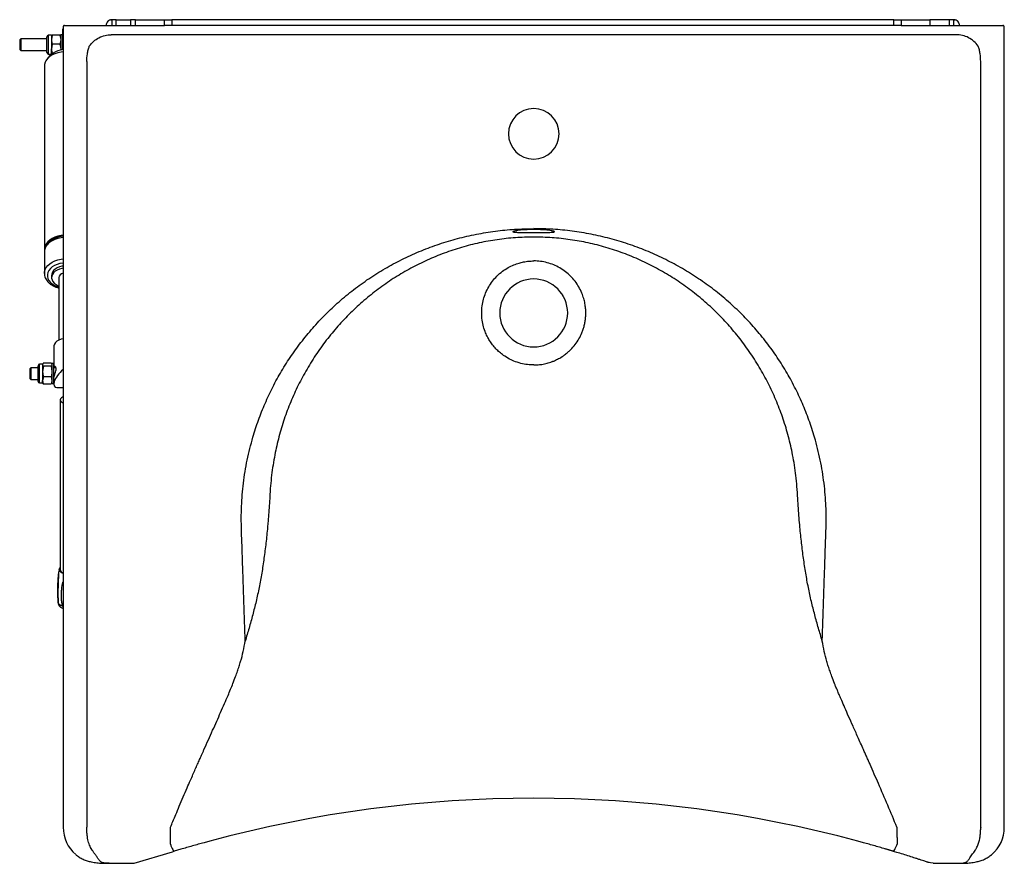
# Model space of a CAD drawing. Header units: millimetres. Extents: x 3286.016 to 3286.698, y 2527.862 to 2528.446.
import ezdxf

# ---------------------------------------------------------------- set-up
doc = ezdxf.new("R2010")
doc.units = ezdxf.units.MM
doc.layers.add('SANINDUSA', color=3, linetype='Continuous')

msp = doc.modelspace()

# ---------------------------------------------------------------- linework, layer by layer
at = {"layer": 'SANINDUSA'}
for p, q in [((3286.07926, 2528.44632), (3286.08028, 2528.44632)), ((3286.08328, 2528.44646), (3286.08028, 2528.44646)), ((3286.08028, 2528.44632), (3286.08028, 2528.44246)), ((3286.08328, 2528.44246), (3286.08328, 2528.44646)), ((3286.08328, 2528.44646), (3286.09328, 2528.44646)), ((3286.09328, 2528.44646), (3286.09328, 2528.44246)), ((3286.09678, 2528.44646), (3286.09328, 2528.44646)), ((3286.09678, 2528.44246), (3286.09678, 2528.44646)), ((3286.09678, 2528.44646), (3286.11678, 2528.44646)), ((3286.11678, 2528.44246), (3286.11678, 2528.44646)), ((3286.11678, 2528.44646), (3286.12178, 2528.44646)), ((3286.12178, 2528.44646), (3286.12178, 2528.44246)), ((3286.62178, 2528.44646), (3286.12178, 2528.44646)), ((3286.62178, 2528.44246), (3286.62178, 2528.44646)), ((3286.62178, 2528.44646), (3286.62678, 2528.44646)), ((3286.62678, 2528.44646), (3286.62678, 2528.44246)), ((3286.62678, 2528.44646), (3286.64678, 2528.44646)), ((3286.64678, 2528.44646), (3286.64678, 2528.44246)), ((3286.66028, 2528.44646), (3286.64678, 2528.44646)), ((3286.66328, 2528.44646), (3286.66028, 2528.44646)), ((3286.66028, 2528.44246), (3286.66028, 2528.44646)), ((3286.66328, 2528.44632), (3286.66431, 2528.44632)), ((3286.66328, 2528.44246), (3286.66328, 2528.44632)), ((3286.04658, 2528.43995), (3286.04608, 2528.43995)), ((3286.04608, 2528.43995), (3286.04608, 2528.43865)), ((3286.04658, 2528.43865), (3286.04608, 2528.43865)), ((3286.04608, 2528.43865), (3286.04608, 2528.42973)), ((3286.04658, 2528.44146), (3286.04658, 2527.88736)), ((3286.06166, 2528.44246), (3286.11678, 2528.44246)), ((3286.12178, 2528.44246), (3286.11678, 2528.44246)), ((3286.62178, 2528.44246), (3286.12178, 2528.44246)), ((3286.62678, 2528.44246), (3286.62178, 2528.44246)), ((3286.62678, 2528.44246), (3286.68317, 2528.44246)), ((3286.69825, 2527.88736), (3286.69825, 2528.44146)), ((3286.01717, 2528.43317), (3286.01648, 2528.43248)), ((3286.01648, 2528.43248), (3286.01648, 2528.42586)), ((3286.03538, 2528.43317), (3286.01717, 2528.43317)), ((3286.01717, 2528.43317), (3286.01717, 2528.42517)), ((3286.03538, 2528.42369), (3286.03538, 2528.43465)), ((3286.03844, 2528.43567), (3286.0364, 2528.43567)), ((3286.0364, 2528.42267), (3286.0364, 2528.43567)), ((3286.03902, 2528.43583), (3286.03844, 2528.43266)), ((3286.03845, 2528.43568), (3286.03844, 2528.43567)), ((3286.03844, 2528.43567), (3286.03844, 2528.43266)), ((3286.03844, 2528.43266), (3286.03844, 2528.42617)), ((3286.0443, 2528.43583), (3286.03902, 2528.43583)), ((3286.0443, 2528.43583), (3286.04488, 2528.43266)), ((3286.04608, 2528.43606), (3286.04488, 2528.43606)), ((3286.04488, 2528.43606), (3286.04488, 2528.42548)), ((3286.04488, 2528.43567), (3286.04488, 2528.43568)), ((3286.66492, 2528.43609), (3286.07992, 2528.43609)), ((3286.01648, 2528.42586), (3286.01717, 2528.42517)), ((3286.01717, 2528.42517), (3286.03538, 2528.42517)), ((3286.03902, 2528.4295), (3286.03844, 2528.42617)), ((3286.03844, 2528.42268), (3286.03844, 2528.42617)), ((3286.0443, 2528.4295), (3286.03902, 2528.4295)), ((3286.0443, 2528.4295), (3286.04488, 2528.42617)), ((3286.04658, 2528.42973), (3286.04608, 2528.42973)), ((3286.04608, 2528.42973), (3286.04608, 2528.42572)), ((3286.0364, 2528.42267), (3286.03844, 2528.42267)), ((3286.03844, 2528.42268), (3286.03844, 2528.42267)), ((3286.03848, 2528.42266), (3286.03844, 2528.42268)), ((3286.03844, 2528.42267), (3286.03845, 2528.42266)), ((3286.03908, 2528.42284), (3286.03902, 2528.42284)), ((3286.03358, 2528.41431), (3286.03358, 2528.28722)), ((3286.06292, 2528.41746), (3286.06292, 2527.88746)), ((3286.68191, 2527.88746), (3286.68191, 2528.41746)), ((3286.03358, 2528.28573), (3286.03358, 2528.27087)), ((3286.03858, 2528.26938), (3286.03858, 2528.2679)), ((3286.04358, 2528.2679), (3286.04358, 2528.22463)), ((3286.35235, 2528.25569), (3286.35208, 2528.25524)), ((3286.39275, 2528.25524), (3286.39248, 2528.25569)), ((3286.04008, 2528.22004), (3286.04008, 2528.20546)), ((3286.02928, 2528.19598), (3286.02928, 2528.20694)), ((3286.03234, 2528.20796), (3286.0303, 2528.20796)), ((3286.0303, 2528.19496), (3286.0303, 2528.20796)), ((3286.03253, 2528.20827), (3286.03234, 2528.20796)), ((3286.03234, 2528.20796), (3286.03234, 2528.20765)), ((3286.03234, 2528.20765), (3286.03234, 2528.20285)), ((3286.03292, 2528.20652), (3286.03234, 2528.20285)), ((3286.0382, 2528.20878), (3286.03292, 2528.20878)), ((3286.0382, 2528.20652), (3286.03292, 2528.20652)), ((3286.0382, 2528.20652), (3286.03878, 2528.20285)), ((3286.03878, 2528.20796), (3286.0386, 2528.20827)), ((3286.03998, 2528.20834), (3286.03878, 2528.20834)), ((3286.03878, 2528.20834), (3286.03878, 2528.19457)), ((3286.03998, 2528.20834), (3286.03998, 2528.19457)), ((3286.02417, 2528.20546), (3286.02348, 2528.20476)), ((3286.02348, 2528.20476), (3286.02348, 2528.19815)), ((3286.02928, 2528.20546), (3286.02417, 2528.20546)), ((3286.02417, 2528.20546), (3286.02417, 2528.19746)), ((3286.03234, 2528.20285), (3286.03234, 2528.19666)), ((3286.04162, 2528.20546), (3286.03998, 2528.20546)), ((3286.02348, 2528.19815), (3286.02417, 2528.19746)), ((3286.02417, 2528.19746), (3286.02928, 2528.19746)), ((3286.0303, 2528.19496), (3286.03234, 2528.19496)), ((3286.03292, 2528.19919), (3286.03234, 2528.19666)), ((3286.03234, 2528.19496), (3286.03234, 2528.19666)), ((3286.03234, 2528.19496), (3286.03253, 2528.19464)), ((3286.03258, 2528.19465), (3286.03292, 2528.19413)), ((3286.0382, 2528.19919), (3286.03292, 2528.19919)), ((3286.0382, 2528.19413), (3286.03292, 2528.19413)), ((3286.0382, 2528.19919), (3286.03878, 2528.19666)), ((3286.03854, 2528.19465), (3286.0382, 2528.19413)), ((3286.0386, 2528.19464), (3286.03878, 2528.19496)), ((3286.03878, 2528.19457), (3286.03998, 2528.19457)), ((3286.03998, 2528.19746), (3286.04008, 2528.19746)), ((3286.04008, 2528.19775), (3286.04008, 2528.19402)), ((3286.04227, 2528.19184), (3286.04658, 2528.19184)), ((3286.04458, 2528.18333), (3286.04458, 2528.06563)), ((3286.04298, 2528.04291), (3286.04297, 2528.04298)), ((3286.06292, 2527.88733), (3286.06292, 2527.88746)), ((3286.68191, 2527.88746), (3286.68191, 2527.88733)), ((3286.1281, 2527.87215), (3286.12348, 2527.87077)), ((3286.1481, 2527.8778), (3286.14417, 2527.87673)), ((3286.60066, 2527.87673), (3286.59673, 2527.8778)), ((3286.61697, 2527.87208), (3286.61558, 2527.87248)), ((3286.62135, 2527.87077), (3286.61673, 2527.87215)), ((3286.09578, 2527.86246), (3286.12219, 2527.87038)), ((3286.12219, 2527.87038), (3286.12348, 2527.87077)), ((3286.68954, 2527.86844), (3286.6894, 2527.86834)), ((3286.0785, 2527.86246), (3286.07992, 2527.86246)), ((3286.07992, 2527.86246), (3286.09578, 2527.86246)), ((3286.64905, 2527.86246), (3286.66492, 2527.86246)), ((3286.66492, 2527.86246), (3286.66633, 2527.86246))]:
    msp.add_line(p, q, dxfattribs=at)
at = {"layer": 'SANINDUSA', "flags": 128}
for points in [[(3286.04658, 2528.42425), (3286.04516, 2528.42408), (3286.04298, 2528.42361), (3286.04092, 2528.42293), (3286.03904, 2528.42205), (3286.03738, 2528.42098), (3286.03599, 2528.41976), (3286.03489, 2528.41841), (3286.03412, 2528.41697), (3286.03368, 2528.41546), (3286.03358, 2528.41431)], [(3286.04658, 2528.29568), (3286.04516, 2528.29551), (3286.04298, 2528.29504), (3286.04092, 2528.29436), (3286.03904, 2528.29348), (3286.03738, 2528.29241), (3286.03599, 2528.29119), (3286.03489, 2528.28984), (3286.03412, 2528.28839), (3286.03368, 2528.28688), (3286.03358, 2528.28573)], [(3286.04658, 2528.29717), (3286.04516, 2528.29699), (3286.04298, 2528.29653), (3286.04092, 2528.29585), (3286.03904, 2528.29496), (3286.03738, 2528.2939), (3286.03599, 2528.29268), (3286.03489, 2528.29133), (3286.03412, 2528.28988), (3286.03368, 2528.28837), (3286.03359, 2528.28684), (3286.03362, 2528.28648)], [(3286.04658, 2528.29649), (3286.04523, 2528.29631), (3286.04309, 2528.29584), (3286.0411, 2528.29514), (3286.0393, 2528.29423), (3286.03774, 2528.29314), (3286.03646, 2528.2919), (3286.03567, 2528.29084)], [(3286.03358, 2528.27078), (3286.03368, 2528.27202), (3286.03412, 2528.27353), (3286.03489, 2528.27498), (3286.03599, 2528.27632), (3286.03738, 2528.27755), (3286.03904, 2528.27861), (3286.04092, 2528.2795), (3286.04298, 2528.28018), (3286.04516, 2528.28064), (3286.04658, 2528.28082)], [(3286.04658, 2528.27798), (3286.04644, 2528.27796), (3286.04436, 2528.27761), (3286.0424, 2528.27703), (3286.0406, 2528.27625), (3286.03902, 2528.27527), (3286.0377, 2528.27414), (3286.03668, 2528.27288), (3286.03598, 2528.27152), (3286.03563, 2528.2701), (3286.03563, 2528.26866), (3286.03598, 2528.26725), (3286.03668, 2528.26589), (3286.0377, 2528.26463), (3286.03902, 2528.26349), (3286.0406, 2528.26252), (3286.0424, 2528.26173), (3286.04358, 2528.26135)], [(3286.04658, 2528.27594), (3286.04577, 2528.2758), (3286.044, 2528.27533), (3286.0424, 2528.27464), (3286.04102, 2528.27376), (3286.03992, 2528.27273), (3286.03913, 2528.27157), (3286.03868, 2528.27034), (3286.03858, 2528.26938)], [(3286.04658, 2528.27445), (3286.04577, 2528.27432), (3286.044, 2528.27384), (3286.0424, 2528.27316), (3286.04102, 2528.27228), (3286.03992, 2528.27124), (3286.03913, 2528.27009), (3286.03868, 2528.26885), (3286.03859, 2528.26758), (3286.03886, 2528.26632), (3286.03949, 2528.26512), (3286.04044, 2528.26402), (3286.04168, 2528.26305), (3286.04318, 2528.26227), (3286.04358, 2528.2621)], [(3286.04658, 2528.22556), (3286.04513, 2528.22523), (3286.04359, 2528.22464), (3286.04227, 2528.22384), (3286.04122, 2528.22288), (3286.0405, 2528.22179), (3286.04013, 2528.22063), (3286.04008, 2528.22004)], [(3286.04658, 2528.18534), (3286.04623, 2528.1852), (3286.04535, 2528.18469), (3286.04478, 2528.18405), (3286.04458, 2528.18333), (3286.04478, 2528.18261), (3286.04535, 2528.18197), (3286.04623, 2528.18145), (3286.04658, 2528.18132)], [(3286.04658, 2528.06319), (3286.04553, 2528.06359), (3286.04466, 2528.06417), (3286.04411, 2528.06487), (3286.04392, 2528.06563), (3286.04411, 2528.06639), (3286.04458, 2528.06701)]]:
    msp.add_lwpolyline(points, dxfattribs=at)
at = {"layer": 'SANINDUSA'}
for centre, radius, start, end in [((3286.08028, 2528.44245), 0.004, 90.00077, 104.8678), ((3286.66328, 2528.44245), 0.004, 75.13191, 89.9993), ((3286.0364, 2528.43465), 0.00102, 90, 180), ((3286.04858, 2528.40966), 0.01625, 97.07238, 148.83425), ((3286.0364, 2528.42369), 0.00102, 180, 270), ((3286.37242, 2528.36746), 0.0175, 90, 270), ((3286.37242, 2528.36746), 0.0175, 270, 90), ((3286.04704, 2528.26752), 0.00347, 97.51233, 173.74637), ((3286.37242, 2528.24346), 0.0235, 90, 180), ((3286.37242, 2528.24346), 0.0235, 0, 90), ((3286.37242, 2528.24346), 0.0235, 180, 270), ((3286.37242, 2528.24346), 0.0235, 270, 0), ((3286.0303, 2528.20694), 0.00102, 90, 180), ((3286.0303, 2528.19598), 0.00102, 180, 270), ((3286.04696, 2528.06599), 0.0024, 188.77111, 261.02768), ((3286.04398, 2528.04306), 0.00102, 188.187, 215.69953), ((3286.04727, 2528.04617), 0.00553, 222.04004, 257.7984), ((3286.04858, 2528.04443), 0.006, 210.10904, 250.52117), ((3286.04658, 2528.0435), 0.00278, 260.00977, 270.00827), ((3286.37242, 2527.0455), 0.862, 74.91641, 105.08359), ((3286.07148, 2527.88736), 0.0249, 180, 229.44027), ((3286.67335, 2527.88736), 0.0249, 310.55972, 0)]:
    msp.add_arc(centre, radius, start, end, dxfattribs=at)
msp.add_ellipse((3286.04858, 2528.20034), major_axis=(0.00794, 0.00794), ratio=0.38382, start_param=1.441927, end_param=3.508074, dxfattribs=at)
for points, knots in [([(3286.07926, 2528.44632), (3286.07884, 2528.44616), (3286.078, 2528.44585), (3286.07703, 2528.4449), (3286.07639, 2528.44372), (3286.07632, 2528.44288), (3286.07628, 2528.44246)], [0, 0, 0, 0, 0.250292, 0.500737, 0.746525, 1, 1, 1, 1]), ([(3286.66728, 2528.44246), (3286.66725, 2528.44287), (3286.66717, 2528.44371), (3286.66654, 2528.44488), (3286.66558, 2528.44584), (3286.66474, 2528.44616), (3286.66431, 2528.44632)], [0, 0, 0, 0, 0.249581, 0.499657, 0.740915, 1, 1, 1, 1]), ([(3286.04758, 2528.44246), (3286.04746, 2528.44244), (3286.04726, 2528.44242), (3286.04703, 2528.4423), (3286.04687, 2528.44217), (3286.04674, 2528.44201), (3286.04662, 2528.44177), (3286.0466, 2528.44158), (3286.04658, 2528.44146)], [0, 0, 0, 0, 0.239451, 0.368369, 0.500005, 0.631639, 0.760544, 1, 1, 1, 1]), ([(3286.04758, 2528.44246), (3286.04762, 2528.44246), (3286.04769, 2528.44246), (3286.04827, 2528.44246), (3286.04921, 2528.44246), (3286.05054, 2528.44246), (3286.05222, 2528.44246), (3286.05423, 2528.44246), (3286.0565, 2528.44246), (3286.05822, 2528.44246), (3286.05908, 2528.44246)], [0, 0, 0, 0, 0.1224044, 0.247007, 0.3731191, 0.5000001, 0.6268809, 0.752993, 0.8775955, 1, 1, 1, 1]), ([(3286.05908, 2528.44246), (3286.05947, 2528.44246), (3286.06024, 2528.44246), (3286.06119, 2528.44246), (3286.06166, 2528.44246)], [0, 0, 0, 0, 0.500003, 1, 1, 1, 1]), ([(3286.68317, 2528.44246), (3286.68364, 2528.44246), (3286.68459, 2528.44246), (3286.68536, 2528.44246), (3286.68575, 2528.44246)], [0, 0, 0, 0, 0.5000022, 1, 1, 1, 1]), ([(3286.68575, 2528.44246), (3286.68661, 2528.44246), (3286.68833, 2528.44246), (3286.6906, 2528.44246), (3286.69261, 2528.44246), (3286.69429, 2528.44246), (3286.69562, 2528.44246), (3286.69656, 2528.44246), (3286.69714, 2528.44246), (3286.69721, 2528.44246), (3286.69725, 2528.44246)], [0, 0, 0, 0, 0.122404, 0.247006, 0.373119, 0.5, 0.626881, 0.752993, 0.877596, 1, 1, 1, 1]), ([(3286.69825, 2528.44146), (3286.69824, 2528.44158), (3286.69821, 2528.44177), (3286.69809, 2528.44201), (3286.69796, 2528.44217), (3286.6978, 2528.4423), (3286.69757, 2528.44242), (3286.69737, 2528.44244), (3286.69725, 2528.44246)], [0, 0, 0, 0, 0.239459, 0.368357, 0.500005, 0.631643, 0.760545, 1, 1, 1, 1]), ([(3286.03844, 2528.43566), (3286.03845, 2528.43568), (3286.03848, 2528.43573), (3286.03879, 2528.43579), (3286.03902, 2528.43583)], [0, 0, 0, 0, 0.268634, 1, 1, 1, 1]), ([(3286.03844, 2528.43266), (3286.03844, 2528.43259), (3286.03845, 2528.43152), (3286.03875, 2528.43047), (3286.03902, 2528.4295)], [0, 0, 0, 0, 0.0702149, 1, 1, 1, 1]), ([(3286.04487, 2528.43568), (3286.04486, 2528.43569), (3286.04483, 2528.43574), (3286.04453, 2528.43579), (3286.0443, 2528.43583)], [0, 0, 0, 0, 0.209793, 1, 1, 1, 1]), ([(3286.04488, 2528.43266), (3286.04488, 2528.43259), (3286.04487, 2528.43152), (3286.04458, 2528.43047), (3286.0443, 2528.4295)], [0, 0, 0, 0, 0.0702149, 1, 1, 1, 1]), ([(3286.0647, 2528.42821), (3286.06563, 2528.42935), (3286.06751, 2528.43166), (3286.07128, 2528.43415), (3286.07549, 2528.43579), (3286.07845, 2528.43599), (3286.07992, 2528.43609)], [0, 0, 0, 0, 0.246531, 0.500177, 0.75373, 1, 1, 1, 1]), ([(3286.68013, 2528.42821), (3286.6792, 2528.42935), (3286.67732, 2528.43166), (3286.67355, 2528.43415), (3286.66934, 2528.43579), (3286.66638, 2528.43599), (3286.66492, 2528.43609)], [0, 0, 0, 0, 0.246532, 0.500177, 0.753729, 1, 1, 1, 1]), ([(3286.03844, 2528.42617), (3286.03844, 2528.42609), (3286.03845, 2528.42497), (3286.03875, 2528.42386), (3286.03902, 2528.42284)], [0, 0, 0, 0, 0.070213, 1, 1, 1, 1]), ([(3286.04488, 2528.42617), (3286.04488, 2528.42609), (3286.04489, 2528.42579), (3286.04481, 2528.42549), (3286.04476, 2528.42527)], [0, 0, 0, 0, 0.26197, 1, 1, 1, 1]), ([(3286.06292, 2528.41746), (3286.06299, 2528.41926), (3286.06311, 2528.422), (3286.06383, 2528.42558), (3286.06441, 2528.42733), (3286.0647, 2528.42821)], [0, 0, 0, 0, 0.486982, 0.738432, 1, 1, 1, 1]), ([(3286.68191, 2528.41746), (3286.68184, 2528.41926), (3286.68172, 2528.422), (3286.681, 2528.42558), (3286.68042, 2528.42733), (3286.68013, 2528.42821)], [0, 0, 0, 0, 0.486982, 0.738431, 1, 1, 1, 1]), ([(3286.03844, 2528.42268), (3286.03845, 2528.42269), (3286.03848, 2528.42275), (3286.03879, 2528.4228), (3286.03902, 2528.42284)], [0, 0, 0, 0, 0.268635, 1, 1, 1, 1]), ([(3286.17263, 2528.01633), (3286.17252, 2528.0199), (3286.17229, 2528.02711), (3286.17192, 2528.03803), (3286.17155, 2528.04917), (3286.17116, 2528.06058), (3286.17076, 2528.07231), (3286.17037, 2528.08467), (3286.16985, 2528.09712), (3286.16999, 2528.11095), (3286.17121, 2528.12566), (3286.17383, 2528.14167), (3286.17745, 2528.15623), (3286.18171, 2528.16929), (3286.1863, 2528.18088), (3286.19164, 2528.19224), (3286.19772, 2528.20331), (3286.20456, 2528.21403), (3286.21211, 2528.22436), (3286.22035, 2528.23423), (3286.22924, 2528.2436), (3286.23877, 2528.25242), (3286.2489, 2528.26065), (3286.25959, 2528.26821), (3286.2708, 2528.27508), (3286.28247, 2528.28124), (3286.29454, 2528.28664), (3286.30697, 2528.29127), (3286.31969, 2528.29509), (3286.33266, 2528.29808), (3286.34581, 2528.30021), (3286.35908, 2528.30155), (3286.36797, 2528.30172), (3286.37242, 2528.3018)], [0, 0, 0, 0, 0.026731, 0.053959, 0.081748, 0.110176, 0.139389, 0.169525, 0.202762, 0.232623, 0.272532, 0.312859, 0.353589, 0.38439, 0.415401, 0.446621, 0.47806, 0.509709, 0.541546, 0.573558, 0.60573, 0.638053, 0.670522, 0.703126, 0.735844, 0.768661, 0.801561, 0.834531, 0.867557, 0.90063, 0.933737, 0.966863, 1, 1, 1, 1]), ([(3286.5722, 2528.01633), (3286.57231, 2528.0199), (3286.57254, 2528.02711), (3286.57291, 2528.03803), (3286.57328, 2528.04917), (3286.57367, 2528.06058), (3286.57407, 2528.07231), (3286.57446, 2528.08467), (3286.57498, 2528.09712), (3286.57484, 2528.11095), (3286.57362, 2528.12566), (3286.571, 2528.14167), (3286.56738, 2528.15623), (3286.56312, 2528.16929), (3286.55853, 2528.18088), (3286.55319, 2528.19224), (3286.54711, 2528.20331), (3286.54028, 2528.21403), (3286.53272, 2528.22436), (3286.52448, 2528.23423), (3286.51559, 2528.2436), (3286.50606, 2528.25242), (3286.49593, 2528.26065), (3286.48524, 2528.26821), (3286.47403, 2528.27508), (3286.46236, 2528.28124), (3286.45029, 2528.28664), (3286.43786, 2528.29127), (3286.42514, 2528.29509), (3286.41217, 2528.29808), (3286.39902, 2528.30021), (3286.38575, 2528.30155), (3286.37686, 2528.30172), (3286.37242, 2528.3018)], [0, 0, 0, 0, 0.026731, 0.053959, 0.081748, 0.110176, 0.139389, 0.169525, 0.202762, 0.232623, 0.272532, 0.312859, 0.353589, 0.38439, 0.415401, 0.446621, 0.47806, 0.509709, 0.541546, 0.573558, 0.60573, 0.638053, 0.670522, 0.703126, 0.735844, 0.768661, 0.801561, 0.834531, 0.867557, 0.90063, 0.933737, 0.966863, 1, 1, 1, 1]), ([(3286.37242, 2528.29597), (3286.36819, 2528.29589), (3286.35973, 2528.29571), (3286.34713, 2528.29431), (3286.33468, 2528.29209), (3286.32242, 2528.28897), (3286.31038, 2528.28499), (3286.29864, 2528.28016), (3286.28728, 2528.27453), (3286.27638, 2528.26815), (3286.26593, 2528.26102), (3286.25598, 2528.25317), (3286.24657, 2528.24466), (3286.23779, 2528.23553), (3286.22963, 2528.22582), (3286.22212, 2528.21553), (3286.21531, 2528.20471), (3286.20926, 2528.19347), (3286.20399, 2528.18189), (3286.19953, 2528.16997), (3286.19586, 2528.15774), (3286.19343, 2528.1471), (3286.19186, 2528.1382), (3286.19087, 2528.13106), (3286.19008, 2528.12359), (3286.18975, 2528.11695), (3286.18942, 2528.11142), (3286.1891, 2528.10722), (3286.18878, 2528.10314), (3286.18844, 2528.09911), (3286.18788, 2528.09276), (3286.18701, 2528.08422), (3286.18568, 2528.07361), (3286.18412, 2528.06332), (3286.1823, 2528.05333), (3286.18019, 2528.04365), (3286.17784, 2528.03429), (3286.17531, 2528.0252), (3286.17352, 2528.0193), (3286.17263, 2528.01634)], [0, 0, 0, 0, 0.032085, 0.064201, 0.096138, 0.128071, 0.160174, 0.192437, 0.224527, 0.256474, 0.288474, 0.320688, 0.352899, 0.38497, 0.417053, 0.449388, 0.481891, 0.514269, 0.546485, 0.578695, 0.611053, 0.643569, 0.661731, 0.679843, 0.698438, 0.719044, 0.730322, 0.740973, 0.75153, 0.762001, 0.772337, 0.801061, 0.829236, 0.857227, 0.885326, 0.913709, 0.942271, 0.971026, 1, 1, 1, 1]), ([(3286.35857, 2528.29998), (3286.35846, 2528.29995), (3286.35806, 2528.29983), (3286.35792, 2528.29966), (3286.35816, 2528.29948), (3286.35899, 2528.29934), (3286.36033, 2528.29925), (3286.36214, 2528.2992), (3286.36434, 2528.29918), (3286.36685, 2528.29917), (3286.36958, 2528.29917), (3286.37147, 2528.29917), (3286.37242, 2528.29917)], [0, 0, 0, 0, 0.0387983, 0.1460861, 0.2528864, 0.3599454, 0.4670062, 0.5735438, 0.6805403, 0.7868268, 0.8935489, 1, 1, 1, 1]), ([(3286.37242, 2528.3012), (3286.37147, 2528.30119), (3286.36957, 2528.30118), (3286.36685, 2528.30106), (3286.36434, 2528.30088), (3286.36214, 2528.30065), (3286.36036, 2528.3004), (3286.35912, 2528.30016), (3286.35872, 2528.30003), (3286.35857, 2528.29998)], [0, 0, 0, 0, 0.150812, 0.300828, 0.451615, 0.602292, 0.752895, 0.904204, 1, 1, 1, 1]), ([(3286.38626, 2528.29998), (3286.38611, 2528.30003), (3286.38571, 2528.30016), (3286.38447, 2528.3004), (3286.38269, 2528.30065), (3286.38049, 2528.30088), (3286.37798, 2528.30106), (3286.37526, 2528.30118), (3286.37336, 2528.30119), (3286.37242, 2528.3012)], [0, 0, 0, 0, 0.095796, 0.247105, 0.397707, 0.548385, 0.699172, 0.849188, 1, 1, 1, 1]), ([(3286.37242, 2528.29917), (3286.37336, 2528.29917), (3286.37525, 2528.29917), (3286.37798, 2528.29917), (3286.38049, 2528.29918), (3286.38269, 2528.2992), (3286.3845, 2528.29925), (3286.38584, 2528.29934), (3286.38667, 2528.29948), (3286.38691, 2528.29966), (3286.38677, 2528.29983), (3286.38637, 2528.29995), (3286.38626, 2528.29998)], [0, 0, 0, 0, 0.1064511, 0.2131733, 0.3194598, 0.4264562, 0.5329938, 0.6400546, 0.7471136, 0.8539138, 0.9612016, 1, 1, 1, 1]), ([(3286.5722, 2528.01634), (3286.57131, 2528.0193), (3286.56952, 2528.0252), (3286.56699, 2528.03429), (3286.56464, 2528.04365), (3286.56253, 2528.05333), (3286.56071, 2528.06332), (3286.55915, 2528.07361), (3286.55782, 2528.08422), (3286.55687, 2528.09359), (3286.55617, 2528.10163), (3286.55564, 2528.10829), (3286.55513, 2528.1155), (3286.55479, 2528.12311), (3286.554, 2528.13076), (3286.553, 2528.13806), (3286.55141, 2528.14705), (3286.54897, 2528.15774), (3286.5453, 2528.16997), (3286.54084, 2528.18189), (3286.53557, 2528.19347), (3286.52952, 2528.20471), (3286.52271, 2528.21553), (3286.5152, 2528.22582), (3286.50704, 2528.23553), (3286.49826, 2528.24466), (3286.48885, 2528.25317), (3286.4789, 2528.26102), (3286.46845, 2528.26815), (3286.45755, 2528.27453), (3286.44619, 2528.28016), (3286.43445, 2528.28499), (3286.42241, 2528.28897), (3286.41015, 2528.29209), (3286.3977, 2528.29431), (3286.3851, 2528.29571), (3286.37664, 2528.29589), (3286.37242, 2528.29597)], [0, 0, 0, 0, 0.028974, 0.057729, 0.086291, 0.114674, 0.142772, 0.170763, 0.198939, 0.227663, 0.244514, 0.261645, 0.279281, 0.300299, 0.31942, 0.3379, 0.356433, 0.388948, 0.421306, 0.453516, 0.485732, 0.51811, 0.550613, 0.582948, 0.615031, 0.647102, 0.679313, 0.711526, 0.743526, 0.775474, 0.807563, 0.839826, 0.871929, 0.903863, 0.935799, 0.967915, 1, 1, 1, 1]), ([(3286.33637, 2528.24346), (3286.33643, 2528.24508), (3286.33656, 2528.24827), (3286.33754, 2528.2529), (3286.33905, 2528.25733), (3286.34112, 2528.26152), (3286.34375, 2528.26544), (3286.34695, 2528.26909), (3286.35062, 2528.27228), (3286.35458, 2528.27485), (3286.35846, 2528.27674), (3286.36203, 2528.278), (3286.36547, 2528.27884), (3286.36886, 2528.27937), (3286.37123, 2528.27943), (3286.37242, 2528.27947)], [0, 0, 0, 0, 0.086019, 0.169362, 0.250028, 0.333336, 0.416635, 0.499924, 0.590301, 0.673535, 0.749629, 0.818408, 0.874359, 0.93718, 1, 1, 1, 1]), ([(3286.37242, 2528.20743), (3286.37346, 2528.20746), (3286.37563, 2528.20751), (3286.37901, 2528.20798), (3286.38194, 2528.20867), (3286.38405, 2528.20934), (3286.38513, 2528.20974), (3286.38567, 2528.20995), (3286.38595, 2528.21006), (3286.38608, 2528.21012), (3286.38615, 2528.21014), (3286.38619, 2528.21016), (3286.3862, 2528.21017), (3286.38621, 2528.21017), (3286.38622, 2528.21017), (3286.38622, 2528.21017), (3286.38622, 2528.21017), (3286.38622, 2528.21017), (3286.38622, 2528.21017), (3286.38622, 2528.21017), (3286.38622, 2528.21017), (3286.38622, 2528.21017), (3286.38667, 2528.21014), (3286.38799, 2528.2112), (3286.39064, 2528.21217), (3286.39349, 2528.21418), (3286.39597, 2528.21613), (3286.39848, 2528.21847), (3286.40115, 2528.22151), (3286.40376, 2528.22545), (3286.40552, 2528.22904), (3286.40669, 2528.23217), (3286.40745, 2528.23482), (3286.40802, 2528.23759), (3286.40838, 2528.24048), (3286.4085, 2528.24348), (3286.40837, 2528.24665), (3286.40791, 2528.25003), (3286.40706, 2528.25361), (3286.4057, 2528.25749), (3286.40372, 2528.2615), (3286.40109, 2528.26543), (3286.39798, 2528.26898), (3286.39444, 2528.27209), (3286.39051, 2528.27471), (3286.38628, 2528.27681), (3286.3818, 2528.27832), (3286.37715, 2528.27929), (3286.374, 2528.27941), (3286.37242, 2528.27947)], [0, 0, 0, 0, 0.027631, 0.057704, 0.090217, 0.107395, 0.116215, 0.120682, 0.12293, 0.124057, 0.124622, 0.124904, 0.125046, 0.125116, 0.125152, 0.125169, 0.125178, 0.125183, 0.125185, 0.125186, 0.125186, 0.125187, 0.125187, 0.136765, 0.166186, 0.20178, 0.227623, 0.250067, 0.292809, 0.334427, 0.374918, 0.398635, 0.422992, 0.447989, 0.473625, 0.499901, 0.527639, 0.557733, 0.590179, 0.624978, 0.666641, 0.708298, 0.749951, 0.791354, 0.83298, 0.874829, 0.916285, 0.958125, 1, 1, 1, 1]), ([(3286.03362, 2528.27076), (3286.03362, 2528.27053), (3286.0336, 2528.26977), (3286.0339, 2528.2685), (3286.03451, 2528.26701), (3286.03542, 2528.26561), (3286.0366, 2528.26432), (3286.03804, 2528.26316), (3286.03971, 2528.26217), (3286.04156, 2528.26134), (3286.04291, 2528.26096), (3286.04358, 2528.26077)], [0, 0, 0, 0, 0.051131, 0.165527, 0.280008, 0.395909, 0.513955, 0.634118, 0.755818, 0.878335, 1, 1, 1, 1]), ([(3286.37242, 2528.20743), (3286.371, 2528.20748), (3286.36802, 2528.20758), (3286.36336, 2528.20847), (3286.35958, 2528.20972), (3286.35584, 2528.21139), (3286.35268, 2528.21319), (3286.34943, 2528.21562), (3286.34679, 2528.21803), (3286.34445, 2528.22062), (3286.34233, 2528.2235), (3286.34053, 2528.22651), (3286.33891, 2528.22997), (3286.33754, 2528.23396), (3286.33656, 2528.2386), (3286.33643, 2528.24181), (3286.33637, 2528.24346)], [0, 0, 0, 0, 0.074792, 0.158246, 0.250361, 0.28526, 0.375175, 0.442795, 0.50017, 0.564429, 0.627496, 0.68937, 0.750051, 0.829613, 0.91293, 1, 1, 1, 1]), ([(3286.03292, 2528.20878), (3286.03284, 2528.20869), (3286.0325, 2528.20832), (3286.03241, 2528.20794), (3286.03234, 2528.20765)], [0, 0, 0, 0, 0.2575518, 1, 1, 1, 1]), ([(3286.03234, 2528.20765), (3286.03235, 2528.20755), (3286.03238, 2528.20716), (3286.0327, 2528.20679), (3286.03292, 2528.20652)], [0, 0, 0, 0, 0.268634, 1, 1, 1, 1]), ([(3286.0382, 2528.20878), (3286.03829, 2528.20869), (3286.03863, 2528.20832), (3286.03872, 2528.20794), (3286.03878, 2528.20765)], [0, 0, 0, 0, 0.2575503, 1, 1, 1, 1]), ([(3286.03878, 2528.20765), (3286.03877, 2528.20755), (3286.03874, 2528.20716), (3286.03843, 2528.20679), (3286.0382, 2528.20652)], [0, 0, 0, 0, 0.2686345, 1, 1, 1, 1]), ([(3286.04009, 2528.19775), (3286.04011, 2528.19809), (3286.04015, 2528.19879), (3286.04052, 2528.20018), (3286.04103, 2528.20174), (3286.04153, 2528.20329), (3286.04176, 2528.20465), (3286.04165, 2528.20562), (3286.04129, 2528.20627), (3286.04078, 2528.20654), (3286.04027, 2528.20634), (3286.04016, 2528.20573), (3286.04011, 2528.20546)], [0, 0, 0, 0, 0.091048, 0.185642, 0.290178, 0.407419, 0.499265, 0.591321, 0.680334, 0.783187, 0.901065, 1, 1, 1, 1]), ([(3286.03234, 2528.20285), (3286.03234, 2528.20277), (3286.03235, 2528.20153), (3286.03265, 2528.20032), (3286.03292, 2528.19919)], [0, 0, 0, 0, 0.070212, 1, 1, 1, 1]), ([(3286.03878, 2528.20285), (3286.03878, 2528.20277), (3286.03877, 2528.20153), (3286.03848, 2528.20032), (3286.0382, 2528.19919)], [0, 0, 0, 0, 0.070212, 1, 1, 1, 1]), ([(3286.03234, 2528.19666), (3286.03234, 2528.1966), (3286.03235, 2528.19574), (3286.03265, 2528.1949), (3286.03292, 2528.19413)], [0, 0, 0, 0, 0.070215, 1, 1, 1, 1]), ([(3286.03878, 2528.19666), (3286.03878, 2528.1966), (3286.03877, 2528.19574), (3286.03848, 2528.1949), (3286.0382, 2528.19413)], [0, 0, 0, 0, 0.070215, 1, 1, 1, 1]), ([(3286.04329, 2528.06311), (3286.04329, 2528.06307), (3286.04327, 2528.06295), (3286.04322, 2528.0626), (3286.04313, 2528.06169), (3286.04299, 2528.06018), (3286.04284, 2528.05797), (3286.04272, 2528.05519), (3286.04267, 2528.05285), (3286.04272, 2528.05143), (3286.04272, 2528.05125)], [0, 0, 0, 0, 0.011031, 0.03467, 0.115904, 0.282758, 0.447104, 0.679033, 0.959125, 1, 1, 1, 1]), ([(3286.04331, 2528.06313), (3286.04331, 2528.06314), (3286.04331, 2528.06316), (3286.04331, 2528.06311), (3286.04331, 2528.06304), (3286.04331, 2528.0629), (3286.04331, 2528.0627), (3286.0433, 2528.06227), (3286.04329, 2528.06129), (3286.04325, 2528.05988), (3286.04317, 2528.05776), (3286.04307, 2528.05524), (3286.04296, 2528.0514), (3286.04295, 2528.047), (3286.04309, 2528.0439), (3286.04316, 2528.04246)], [0, 0, 0, 0, 0.007775, 0.016006, 0.025099, 0.033453, 0.04186, 0.054652, 0.088694, 0.156884, 0.22748, 0.36065, 0.493967, 0.765424, 1, 1, 1, 1]), ([(3286.04402, 2528.06602), (3286.04381, 2528.0653), (3286.04353, 2528.06435), (3286.04336, 2528.06336), (3286.04332, 2528.06312)], [0, 0, 0, 0, 0.759789, 1, 1, 1, 1]), ([(3286.04328, 2528.06267), (3286.04328, 2528.06266), (3286.04328, 2528.06264), (3286.04328, 2528.06258), (3286.04327, 2528.06246), (3286.04326, 2528.06222), (3286.04323, 2528.06177), (3286.04317, 2528.06096), (3286.04309, 2528.05967), (3286.04296, 2528.05776), (3286.04281, 2528.05518), (3286.0427, 2528.05195), (3286.0427, 2528.04832), (3286.04281, 2528.04531), (3286.04293, 2528.04349), (3286.04297, 2528.04291)], [0, 0, 0, 0, 0.001266, 0.004161, 0.008796, 0.017176, 0.034191, 0.067591, 0.125842, 0.210719, 0.339687, 0.504924, 0.697822, 0.904036, 1, 1, 1, 1]), ([(3286.04328, 2528.0627), (3286.04328, 2528.0627), (3286.04328, 2528.06271), (3286.04328, 2528.06273), (3286.04328, 2528.06274), (3286.04328, 2528.06273), (3286.04327, 2528.06267), (3286.04326, 2528.06241), (3286.04323, 2528.062), (3286.04322, 2528.06163), (3286.04321, 2528.06147)], [0, 0, 0, 0, 0.005766, 0.023435, 0.039572, 0.0672, 0.118848, 0.300731, 0.694597, 1, 1, 1, 1]), ([(3286.04328, 2528.0627), (3286.04328, 2528.0627), (3286.04328, 2528.0627), (3286.04328, 2528.0627), (3286.04328, 2528.06268), (3286.04328, 2528.06267), (3286.04328, 2528.06267)], [0, 0, 0, 0, 0.161518, 0.492583, 0.837345, 1, 1, 1, 1]), ([(3286.0461, 2528.04076), (3286.04592, 2528.04173), (3286.04555, 2528.04366), (3286.04536, 2528.04716), (3286.04537, 2528.05078), (3286.04581, 2528.05415), (3286.04608, 2528.05622), (3286.04648, 2528.05716), (3286.04658, 2528.05739)], [0, 0, 0, 0, 0.179993, 0.360134, 0.63752, 0.825289, 0.957723, 1, 1, 1, 1]), ([(3286.04299, 2528.04298), (3286.04301, 2528.04265), (3286.04305, 2528.04212), (3286.0433, 2528.04162), (3286.0434, 2528.04144)], [0, 0, 0, 0, 0.626406, 1, 1, 1, 1]), ([(3286.04316, 2528.04246), (3286.04319, 2528.04222), (3286.04324, 2528.04176), (3286.04335, 2528.04153), (3286.0434, 2528.04143)], [0, 0, 0, 0, 0.532204, 1, 1, 1, 1]), ([(3286.04658, 2528.03969), (3286.04657, 2528.0397), (3286.0463, 2528.03994), (3286.04619, 2528.04033), (3286.04611, 2528.04071), (3286.0461, 2528.04076)], [0, 0, 0, 0, 0.030129, 0.868027, 1, 1, 1, 1]), ([(3286.16416, 2527.98697), (3286.16478, 2527.98858), (3286.16587, 2527.99137), (3286.16728, 2527.99533), (3286.16844, 2527.9988), (3286.16984, 2528.00337), (3286.17136, 2528.00914), (3286.1722, 2528.01393), (3286.17263, 2528.01634)], [0, 0, 0, 0, 0.1676, 0.290638, 0.411157, 0.528381, 0.762199, 1, 1, 1, 1]), ([(3286.58067, 2527.98697), (3286.58005, 2527.98858), (3286.57896, 2527.99137), (3286.57755, 2527.99533), (3286.57639, 2527.9988), (3286.57499, 2528.00337), (3286.57347, 2528.00914), (3286.57263, 2528.01393), (3286.5722, 2528.01634)], [0, 0, 0, 0, 0.167601, 0.290638, 0.411157, 0.528381, 0.762199, 1, 1, 1, 1]), ([(3286.12091, 2527.88746), (3286.12146, 2527.88878), (3286.12268, 2527.89172), (3286.1247, 2527.89655), (3286.1271, 2527.90224), (3286.12973, 2527.90837), (3286.13231, 2527.91438), (3286.13454, 2527.91951), (3286.13642, 2527.92382), (3286.13804, 2527.9275), (3286.13956, 2527.93096), (3286.14099, 2527.9342), (3286.14249, 2527.93758), (3286.14453, 2527.94215), (3286.14711, 2527.9479), (3286.15006, 2527.95444), (3286.15289, 2527.96076), (3286.15562, 2527.96694), (3286.15824, 2527.9729), (3286.16054, 2527.97823), (3286.16251, 2527.98286), (3286.16362, 2527.98562), (3286.16416, 2527.98697)], [0, 0, 0, 0, 0.0389103, 0.0862092, 0.141976, 0.2062552, 0.2672319, 0.3197523, 0.3585486, 0.3951613, 0.4295854, 0.4618163, 0.4918504, 0.5308648, 0.5993007, 0.6654737, 0.7293573, 0.7920288, 0.8547298, 0.9133655, 0.9578086, 1, 1, 1, 1]), ([(3286.62391, 2527.88745), (3286.6218, 2527.89251), (3286.61758, 2527.90262), (3286.61137, 2527.91709), (3286.60706, 2527.9269), (3286.60475, 2527.93213), (3286.60418, 2527.93342), (3286.60361, 2527.93471), (3286.60304, 2527.936), (3286.60247, 2527.93729), (3286.60189, 2527.93859), (3286.60132, 2527.93988), (3286.59962, 2527.94365), (3286.59699, 2527.94948), (3286.59357, 2527.95716), (3286.59055, 2527.9639), (3286.58793, 2527.96984), (3286.58585, 2527.97466), (3286.5842, 2527.97845), (3286.58297, 2527.98133), (3286.58208, 2527.98348), (3286.58146, 2527.98499), (3286.58107, 2527.98596), (3286.58084, 2527.98655), (3286.58072, 2527.98685), (3286.58068, 2527.98694), (3286.58067, 2527.98697)], [0, 0, 0, 0, 0.148443, 0.296994, 0.42763, 0.440473, 0.453327, 0.466198, 0.479089, 0.492005, 0.504949, 0.517908, 0.530851, 0.61856, 0.694131, 0.76395, 0.824853, 0.876723, 0.913069, 0.943137, 0.966882, 0.980539, 0.990621, 0.997113, 0.999008, 1, 1, 1, 1]), ([(3286.0785, 2527.86246), (3286.07792, 2527.86246), (3286.07667, 2527.86246), (3286.07526, 2527.86256), (3286.07405, 2527.86283), (3286.07275, 2527.8634), (3286.07159, 2527.86446), (3286.0704, 2527.86614), (3286.06926, 2527.86794), (3286.06796, 2527.86972), (3286.06656, 2527.87169), (3286.06509, 2527.87421), (3286.06409, 2527.87711), (3286.06349, 2527.87986), (3286.06317, 2527.88219), (3286.06295, 2527.8847), (3286.06293, 2527.88645), (3286.06292, 2527.88733)], [0, 0, 0, 0, 0.04185, 0.08937, 0.140665, 0.19278, 0.289803, 0.369823, 0.453746, 0.520889, 0.583334, 0.678069, 0.780189, 0.833877, 0.888742, 0.944232, 1, 1, 1, 1]), ([(3286.12083, 2527.8756), (3286.12084, 2527.87657), (3286.12087, 2527.87849), (3286.12089, 2527.8815), (3286.12091, 2527.88449), (3286.12091, 2527.88648), (3286.12091, 2527.88745)], [0, 0, 0, 0, 0.2621127, 0.5171869, 0.7635787, 1, 1, 1, 1]), ([(3286.62392, 2527.88745), (3286.62392, 2527.88648), (3286.62392, 2527.88449), (3286.62394, 2527.8815), (3286.62396, 2527.87849), (3286.62399, 2527.87657), (3286.624, 2527.8756)], [0, 0, 0, 0, 0.236421, 0.482813, 0.737887, 1, 1, 1, 1]), ([(3286.66633, 2527.86246), (3286.66689, 2527.86246), (3286.66777, 2527.86246), (3286.66876, 2527.86251), (3286.66948, 2527.86257), (3286.67014, 2527.86269), (3286.67072, 2527.86284), (3286.67127, 2527.86304), (3286.67191, 2527.86336), (3286.6726, 2527.86387), (3286.67328, 2527.86459), (3286.67388, 2527.86536), (3286.67456, 2527.86635), (3286.67532, 2527.86754), (3286.67623, 2527.86885), (3286.67716, 2527.8701), (3286.67797, 2527.87127), (3286.67872, 2527.87247), (3286.67937, 2527.87364), (3286.67995, 2527.87495), (3286.68046, 2527.87634), (3286.68087, 2527.87778), (3286.6812, 2527.87923), (3286.68146, 2527.88072), (3286.6817, 2527.88254), (3286.68188, 2527.88473), (3286.6819, 2527.88648), (3286.68191, 2527.88733)], [0, 0, 0, 0, 0.039728, 0.063215, 0.08943, 0.113524, 0.140736, 0.164916, 0.192847, 0.243054, 0.289896, 0.332928, 0.369901, 0.434823, 0.488614, 0.530285, 0.583324, 0.620679, 0.658387, 0.70124, 0.74341, 0.780262, 0.819292, 0.855389, 0.888802, 0.946215, 1, 1, 1, 1]), ([(3286.12083, 2527.8756), (3286.12111, 2527.87489), (3286.12168, 2527.87344), (3286.12244, 2527.87187), (3286.12309, 2527.87087), (3286.12335, 2527.8708), (3286.12348, 2527.87077)], [0, 0, 0, 0, 0.245282, 0.499997, 0.754714, 1, 1, 1, 1]), ([(3286.14417, 2527.87673), (3286.14147, 2527.87598), (3286.13609, 2527.87449), (3286.13076, 2527.87293), (3286.1281, 2527.87215)], [0, 0, 0, 0, 0.5, 1, 1, 1, 1]), ([(3286.61673, 2527.87215), (3286.61407, 2527.87293), (3286.60874, 2527.87449), (3286.60336, 2527.87598), (3286.60066, 2527.87673)], [0, 0, 0, 0, 0.5, 1, 1, 1, 1]), ([(3286.62135, 2527.87077), (3286.62148, 2527.8708), (3286.62174, 2527.87087), (3286.62239, 2527.87187), (3286.62315, 2527.87344), (3286.62372, 2527.87489), (3286.624, 2527.8756)], [0, 0, 0, 0, 0.245286, 0.500003, 0.754719, 1, 1, 1, 1]), ([(3286.0553, 2527.86843), (3286.05609, 2527.86782), (3286.05771, 2527.86657), (3286.06042, 2527.8652), (3286.06318, 2527.86414), (3286.06575, 2527.86346), (3286.06803, 2527.86303), (3286.06996, 2527.86277), (3286.07218, 2527.86258), (3286.07501, 2527.86246), (3286.07726, 2527.86246), (3286.0785, 2527.86246)], [0, 0, 0, 0, 0.120861, 0.246208, 0.374604, 0.499466, 0.587177, 0.660959, 0.737207, 0.855743, 1, 1, 1, 1]), ([(3286.64905, 2527.86246), (3286.64581, 2527.86299), (3286.64569, 2527.86303), (3286.64484, 2527.86332), (3286.64375, 2527.86368), (3286.64235, 2527.86414), (3286.64063, 2527.86471), (3286.63866, 2527.86535), (3286.63597, 2527.86622), (3286.63248, 2527.86734), (3286.62818, 2527.86868), (3286.62325, 2527.8702), (3286.61974, 2527.87125), (3286.61774, 2527.87185)], [0, 0, 0, 0, 0.051565, 0.102955, 0.150934, 0.205055, 0.271138, 0.33968, 0.40898, 0.540448, 0.67745, 0.815826, 1, 1, 1, 1]), ([(3286.66633, 2527.86246), (3286.66757, 2527.86246), (3286.66982, 2527.86246), (3286.67265, 2527.86258), (3286.67487, 2527.86277), (3286.6768, 2527.86303), (3286.67908, 2527.86346), (3286.68165, 2527.86414), (3286.68441, 2527.8652), (3286.68712, 2527.86657), (3286.68874, 2527.86782), (3286.68953, 2527.86843)], [0, 0, 0, 0, 0.1442564, 0.2627931, 0.3390401, 0.4128227, 0.5005343, 0.625396, 0.7537909, 0.8791385, 1, 1, 1, 1])]:
    msp.add_open_spline(points, degree=3, knots=knots, dxfattribs=at)

doc.saveas('drawing.dxf')
